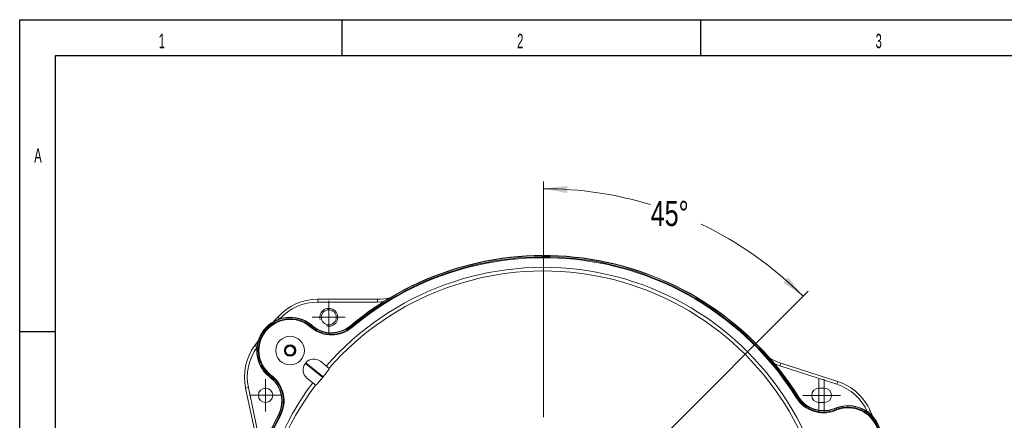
# Model space of a CAD drawing. Header units: millimetres. Extents: x 15 to 415, y 5 to 292.
# Tile 13 of 22: x 15 to 152, y 236 to 292. Entities that reach past the tile are written whole.
import ezdxf

# ---------------------------------------------------------------- set-up
doc = ezdxf.new("R2010")
doc.units = ezdxf.units.MM
doc.layers.add('SLD-0', color=179, linetype='Continuous')
doc.styles.add('SLDTEXTSTYLE1', font='TXT', dxfattribs={"width": 0.75})
doc.styles.add('SLDTEXTSTYLE2', font='TXT', dxfattribs={"width": 0.589474})
doc.dimstyles.new('SLDDIMSTYLE0', dxfattribs={"dimtxt": 3.5, "dimasz": 3.302, "dimexe": 0, "dimexo": 0.0625, "dimgap": 0.875, "dimtad": 0, "dimtih": 1, "dimtoh": 1, "dimdec": 4, "dimlfac": 2, "dimzin": 12, "dimdsep": 46, "dimtxsty": 'SLDTEXTSTYLE1', "dimsah": 1, "dimcen": 0.09, "dimazin": 3, "dimtfac": 1, "dimtofl": 0, "dimtmove": 0, "dimatfit": 3, "dimfxl": 0, "dimfrac": 2, "dimtolj": 1, "dimtzin": 12, "dimarcsym": 0})

# ---------------------------------------------------------------- blocks, each defined once
blk = doc.blocks.new('_D')
at = {"color": 7, "linetype": 'Continuous', "lineweight": 0}
for p, q in [((88.15, 236.79), (88.15, 269.64)), ((99.47, 228.75), (125.07, 254.35))]:
    blk.add_line(p, q, dxfattribs=at)
for start, end in [(73.0538, 90), (45, 64.6006)]:
    blk.add_arc((88.15, 217.43), 51.21, start, end, dxfattribs=at)
for points in [[(88.15, 268.64), (91.44, 268.03), (91.47, 269.04)], [(124.36, 253.64), (122.3, 256.27), (121.61, 255.53)]]:
    blk.add_solid(points, dxfattribs=at)
at = {"color": 7, "linetype": 'Continuous', "lineweight": 0, "insert": (103.08, 266.94), "char_height": 3.5, "attachment_point": 1, "style": 'SLDTEXTSTYLE1'}
blk.add_mtext('45°', dxfattribs=at)
blk = doc.blocks.new('SW_CENTERMARKSYMBOL_1')
at = {"color": 0, "linetype": 'Continuous', "lineweight": 0}
for p, q in [((0, 1.25), (0, 2.25)), ((-1.25, 0), (-2.25, 0)), ((0, 0), (-1.25, 0)), ((0, 0), (0, 1.25)), ((0, 0), (0, -1.25)), ((0, 0), (1.25, 0)), ((1.25, 0), (2.25, 0)), ((0, -1.25), (0, -2.25))]:
    blk.add_line(p, q, dxfattribs=at)
blk = doc.blocks.new('SW_CENTERMARKSYMBOL_2')
at = {"color": 0, "linetype": 'Continuous', "lineweight": 0}
for p, q in [((0, 1.25), (0, 2.3)), ((-1.25, 0), (-2.3, 0)), ((0, 0), (-1.25, 0)), ((0, 0), (0, 1.25)), ((0, 0), (0, -1.25)), ((0, 0), (1.25, 0)), ((1.25, 0), (2.3, 0)), ((0, -1.25), (0, -2.3))]:
    blk.add_line(p, q, dxfattribs=at)
blk = doc.blocks.new('SW_CENTERMARKSYMBOL_4')
at = {"color": 0, "linetype": 'Continuous', "lineweight": 0}
for p, q in [((0, 1.25), (0, 2.25)), ((-1.25, 0), (-2.25, 0)), ((0, 0), (-1.25, 0)), ((0, 0), (0, 1.25)), ((0, 0), (0, -1.25)), ((0, 0), (1.25, 0)), ((1.25, 0), (2.25, 0)), ((0, -1.25), (0, -2.25))]:
    blk.add_line(p, q, dxfattribs=at)
blk = doc.blocks.new('SW_CENTERMARKSYMBOL_5')
at = {"color": 0, "linetype": 'Continuous', "lineweight": 0}
for p, q in [((0, 1.25), (0, 2.25)), ((-1.25, 0), (-2.25, 0)), ((0, 0), (-1.25, 0)), ((0, 0), (0, 1.25)), ((0, 0), (0, -1.25)), ((0, 0), (1.25, 0)), ((1.25, 0), (2.25, 0)), ((0, -1.25), (0, -2.25))]:
    blk.add_line(p, q, dxfattribs=at)

msp = doc.modelspace()

# ---------------------------------------------------------------- linework, layer by layer
at = {"color": 7, "linetype": 'Continuous', "lineweight": 15}
for p, q in [((56.643335, 253.229989), (64.996397, 253.229989)), ((56.643335, 253.229989), (56.643335, 252.829989)), ((64.996397, 252.829989), (56.643335, 252.829989)), ((64.996397, 253.229989), (64.996397, 252.829989)), ((55.588753, 249.520803), (55.522003, 249.438374)), ((55.786131, 249.224488), (55.522003, 249.438374)), ((55.690786, 249.646803), (55.588753, 249.520803)), ((55.588753, 249.520803), (55.85288, 249.306917)), ((55.718434, 249.680947), (55.690786, 249.646803)), ((55.954913, 249.432917), (55.690786, 249.646803)), ((55.718434, 249.680947), (55.982562, 249.467061)), ((55.85288, 249.306917), (55.786131, 249.224488)), ((55.954913, 249.432917), (55.85288, 249.306917)), ((55.982562, 249.467061), (55.954913, 249.432917)), ((61.200097, 249.514166), (61.228357, 249.480527)), ((61.228357, 249.480527), (61.332649, 249.35639)), ((61.332649, 249.35639), (61.400875, 249.27518)), ((47.860766, 246.786503), (48.184068, 246.55097)), ((58.259874, 243.569637), (57.022702, 244.571479)), ((54.983326, 244.357132), (54.920394, 244.279417)), ((57.340031, 242.320034), (54.920394, 244.279417)), ((57.402963, 242.397748), (54.983326, 244.357132)), ((121.236582, 244.322419), (121.112975, 243.941996)), ((129.057209, 241.360758), (121.112975, 243.941996)), ((121.236582, 244.322419), (129.180816, 241.741181)), ((49.865755, 242.453489), (49.893403, 242.487632)), ((50.129882, 242.239603), (49.865755, 242.453489)), ((49.893403, 242.487632), (49.995436, 242.613633)), ((49.893403, 242.487632), (50.157531, 242.273746)), ((49.995436, 242.613633), (50.062186, 242.696061)), ((50.259564, 242.399746), (49.995436, 242.613633)), ((50.062186, 242.696061), (50.326313, 242.482175)), ((50.129882, 242.239603), (50.157531, 242.273746)), ((50.157531, 242.273746), (50.259564, 242.399746)), ((50.259564, 242.399746), (50.326313, 242.482175)), ((56.371913, 241.238199), (55.134741, 242.240041)), ((129.057209, 241.360758), (129.180816, 241.741181)), ((46.586565, 240.810913), (46.977824, 240.894077)), ((48.323264, 232.640385), (46.586565, 240.810913)), ((46.977824, 240.894077), (48.714523, 232.723549)), ((127.306553, 240.817063), (126.556553, 240.817139)), ((123.524006, 239.506246), (123.434023, 239.450094)), ((123.661553, 239.59208), (123.524006, 239.506246)), ((123.698826, 239.615339), (123.661553, 239.59208)), ((126.556351, 238.817139), (127.306351, 238.817063)), ((128.64644, 237.958233), (128.963734, 238.080031)), ((128.64644, 237.958233), (128.662185, 237.917217)), ((128.979479, 238.039015), (128.662185, 237.917217)), ((128.662185, 237.917217), (128.720287, 237.765854)), ((128.720287, 237.765854), (129.037582, 237.887652)), ((128.720287, 237.765854), (128.758298, 237.666833)), ((129.075592, 237.78863), (128.758298, 237.666833)), ((128.963734, 238.080031), (128.979479, 238.039015)), ((128.979479, 238.039015), (129.037582, 237.887652)), ((129.037582, 237.887652), (129.075592, 237.78863)), ((51.168593, 237.12629), (51.207372, 237.105641)), ((51.207372, 237.105641), (51.35048, 237.029438)), ((51.35048, 237.029438), (51.444101, 236.979587))]:
    msp.add_line(p, q, dxfattribs=at)
at = {"color": 8, "linetype": 'Continuous', "lineweight": 15}
for p, q in [((51.063246, 250.741237), (51.346543, 250.48682)), ((133.370678, 237.495473), (133.718729, 237.649895))]:
    msp.add_line(p, q, dxfattribs=at)
at = {"color": 7, "linetype": 'Continuous', "lineweight": 15, "flags": 128}
for points in [[(65.796052, 252.870565), (65.481064, 252.84487), (64.996397, 252.829989)], [(50.516789, 250.122521), (50.641075, 250.265065), (51.063246, 250.741237)], [(47.860766, 246.786503), (48.238758, 247.298451), (48.352347, 247.449658)], [(121.112975, 243.941996), (120.656628, 244.10592), (120.364996, 244.227693)], [(133.718729, 237.649895), (133.973093, 237.06657), (134.047247, 236.892596)]]:
    msp.add_lwpolyline(points, dxfattribs=at)
at = {"color": 7, "linetype": 'Continuous', "lineweight": 15}
for centre, radius in [((58.188034, 250.704989), 1.05), ((52.792095, 246.067218), 2), ((52.792095, 246.067218), 0.800213), ((52.792095, 246.067218), 0.61875), ((49.377549, 239.824946), 1)]:
    msp.add_circle(centre, radius, dxfattribs=at)
for centre, radius, start, end in [((88.152236, 217.43314), 41.9, 31.96547117, 130.03452883), ((88.152236, 217.43314), 41.856066, 31.96547117, 130.03452883), ((88.152236, 217.43314), 41.693934, 31.96547117, 130.03452883), ((88.152236, 217.43314), 41.587868, 31.96547117, 130.03452883), ((88.152236, 217.43314), 40.243012, 23.13611204, 138.86388796), ((88.152236, 217.43314), 39.743099, 23.16299407, 138.83700593), ((56.643335, 245.729989), 7.5, 90, 138.07429256), ((56.643335, 245.729989), 7.1, 90, 138.07429256), ((64.996397, 260.729989), 7.5, 270, 283.15229619), ((52.792095, 246.067218), 4.65, 51, 231), ((52.792095, 246.067218), 4.606066, 51, 231), ((52.792095, 246.067218), 4.443934, 51, 231), ((52.792095, 246.067218), 4.337868, 51, 231), ((58.562775, 252.653359), 4.412132, 231, 310.03452883), ((58.562775, 252.653359), 4.306066, 231, 310.03452883), ((58.562775, 252.653359), 4.143934, 231, 310.03452883), ((58.562775, 252.653359), 4.1, 231, 310.03452883), ((53.922672, 242.37025), 7.5, 143.92570744, 192), ((53.922672, 242.37025), 7.1, 143.92570744, 192), ((52.792095, 246.067218), 0.721688, 171, 231), ((52.792095, 246.067218), 0.721688, 111, 171), ((52.792095, 246.067218), 0.721688, 51, 111), ((52.792095, 246.067218), 0.721688, 291, 351), ((52.792095, 246.067218), 0.721688, 351, 51), ((52.792095, 246.067218), 0.721688, 231, 291), ((56.110188, 243.444617), 1.45, 51, 141), ((123.554209, 251.455343), 7.5, 238.84770381, 252), ((56.047256, 243.366903), 1.45, 141, 231), ((47.549668, 239.053305), 4.1, 331.96547117, 51), ((47.549668, 239.053305), 4.143934, 331.96547117, 51), ((47.549668, 239.053305), 4.306066, 331.96547117, 51), ((47.549668, 239.053305), 4.412132, 331.96547117, 51), ((85.538323, 219.549845), 36.243968, 140.92095816, 141.07904184), ((126.863189, 234.608257), 7.5, 23.92570744, 72), ((88.152236, 217.43314), 40.243012, 143.13611204, 258.86388796), ((88.152236, 217.43314), 39.743099, 143.16299407, 258.83700593), ((126.556452, 239.817139), 1, 89.99420477, 269.99420477), ((127.306452, 239.817063), 1, 269.99420477, 89.99420477), ((126.863189, 234.608257), 7.1, 23.92570744, 72), ((127.177131, 241.785913), 4.412132, 211.96547117, 291), ((127.177131, 241.785913), 4.306066, 211.96547117, 291), ((127.177131, 241.785913), 4.143934, 211.96547117, 291), ((127.177131, 241.785913), 4.1, 211.96547117, 291), ((130.630145, 233.738882), 4.65, 291, 111), ((130.630145, 233.738882), 4.606066, 291, 111), ((130.630145, 233.738882), 4.443934, 291, 111), ((130.630145, 233.738882), 4.337868, 291, 111), ((88.152236, 217.43314), 41.9, 151.96547117, 250.03452883), ((88.152236, 217.43314), 41.856066, 151.96547117, 250.03452883), ((88.152236, 217.43314), 41.693934, 151.96547117, 250.03452883), ((88.152236, 217.43314), 41.587868, 151.96547117, 250.03452883)]:
    msp.add_arc(centre, radius, start, end, dxfattribs=at)
at = {"color": 7, "linetype": 'Continuous', "lineweight": 0}
msp.add_arc((58.188034, 250.704989), 1.25, 255, 195, dxfattribs=at)
at = {"color": 7, "linetype": 'Continuous', "lineweight": 15}
for points, knots in [([(52.079292, 246.180115), (52.105588, 246.212588), (52.17933, 246.303651), (52.316549, 246.473102), (52.445014, 246.631743), (52.513953, 246.716876), (52.533465, 246.740971)], [0, 0, 0, 0, 0.1839478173, 0.5158435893, 0.8629691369, 1, 1, 1, 1]), ([(52.337922, 245.506361), (52.300897, 245.602813), (52.237545, 245.767852), (52.14545, 246.007766), (52.099612, 246.12718), (52.079292, 246.180115)], [0, 0, 0, 0, 0.4391119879, 0.7513633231, 1, 1, 1, 1]), ([(53.246268, 246.628075), (53.144225, 246.644237), (52.969622, 246.671891), (52.715802, 246.712092), (52.589468, 246.732101), (52.533465, 246.740971)], [0, 0, 0, 0, 0.4391119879, 0.7513633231, 1, 1, 1, 1]), ([(53.050724, 245.393464), (53.07702, 245.425937), (53.150762, 245.517), (53.287981, 245.686452), (53.416446, 245.845093), (53.485385, 245.930226), (53.504897, 245.954321)], [0, 0, 0, 0, 0.1839478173, 0.5158435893, 0.8629691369, 1, 1, 1, 1]), ([(53.246268, 246.628075), (53.283292, 246.531623), (53.346644, 246.366584), (53.438739, 246.12667), (53.484577, 246.007256), (53.504897, 245.954321)], [0, 0, 0, 0, 0.43911198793, 0.75136332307, 1, 1, 1, 1]), ([(52.337922, 245.506361), (52.439964, 245.490199), (52.614568, 245.462545), (52.868387, 245.422344), (52.994721, 245.402334), (53.050724, 245.393464)], [0, 0, 0, 0, 0.4391119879, 0.7513633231, 1, 1, 1, 1]), ([(58.259874, 243.569637), (58.260801, 243.567531), (58.262662, 243.563306), (58.256707, 243.546211), (58.244386, 243.521349), (58.225326, 243.488414), (58.199783, 243.447729), (58.168281, 243.400109), (58.130866, 243.345588), (58.088386, 243.285373), (58.04077, 243.219337), (57.989073, 243.148921), (57.933105, 243.073843), (57.874024, 242.995641), (57.811554, 242.913933), (57.746849, 242.830214), (57.679614, 242.744088), (57.600678, 242.643946), (57.508405, 242.528061), (57.438282, 242.441398), (57.402963, 242.397748)], [0, 0, 0, 0, 0.0565844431, 0.1135606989, 0.1698013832, 0.2264317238, 0.2818378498, 0.3376273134, 0.3918778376, 0.4465033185, 0.499430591, 0.5527235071, 0.604325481, 0.6562840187, 0.7067096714, 0.7574840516, 0.8070027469, 0.8568643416, 0.9279052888, 1, 1, 1, 1]), ([(57.340031, 242.320034), (57.316058, 242.290418), (57.267943, 242.23098), (57.19518, 242.142065), (57.122216, 242.053632), (57.050538, 241.967569), (56.98099, 241.884841), (56.914283, 241.806264), (56.849917, 241.731229), (56.788024, 241.659879), (56.728784, 241.592434), (56.672411, 241.529153), (56.619605, 241.470842), (56.571013, 241.418225), (56.52714, 241.371843), (56.488391, 241.332101), (56.454792, 241.299007), (56.427397, 241.273544), (56.405698, 241.255042), (56.389376, 241.243077), (56.377474, 241.236694), (56.37377, 241.237696), (56.371913, 241.238199)], [0, 0, 0, 0, 0.0489356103, 0.098212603, 0.148560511, 0.1992751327, 0.2483049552, 0.2976631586, 0.3466914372, 0.3960348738, 0.4463479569, 0.4969859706, 0.5486147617, 0.6005778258, 0.6522046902, 0.7041508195, 0.755776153, 0.8077091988, 0.8551853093, 0.9028946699, 0.9513248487, 1, 1, 1, 1])]:
    msp.add_open_spline(points, degree=3, knots=knots, dxfattribs=at)
at = {"layer": 'SLD-0', "color": 179, "linetype": 'Continuous'}
for p, q in [((15.078844, 5.21478), (15.078844, 292.21478)), ((15.078844, 292.21478), (415.078844, 292.21478)), ((60.078844, 287.21478), (60.078844, 292.21478)), ((110.078844, 287.21478), (110.078844, 292.21478)), ((20.078844, 10.21478), (20.078844, 287.21478)), ((20.078844, 287.21478), (410.078844, 287.21478)), ((15.078844, 248.71478), (20.078844, 248.71478))]:
    msp.add_line(p, q, dxfattribs=at)

# ---------------------------------------------------------------- block references
at = {"color": 7, "linetype": 'Continuous', "lineweight": 0}
for name, p in [('SW_CENTERMARKSYMBOL_2', (58.188034, 250.704989)), ('SW_CENTERMARKSYMBOL_1', (49.377549, 239.824946)), ('SW_CENTERMARKSYMBOL_5', (126.556452, 239.817139)), ('SW_CENTERMARKSYMBOL_4', (127.306452, 239.817063))]:
    msp.add_blockref(name, p, dxfattribs=at)

# ---------------------------------------------------------------- texts
at = {"layer": 'SLD-0', "char_height": 2, "attachment_point": 2, "style": 'SLDTEXTSTYLE2'}
for s, insert in [('1', (34.91063, 290.242742)), ('2', (84.897399, 290.242742)), ('3', (134.897399, 290.242742)), ('A', (17.628936, 274.270617))]:
    msp.add_mtext(s, dxfattribs=dict(at, insert=insert))

# ---------------------------------------------------------------- dimensions: what is measured, and where the dimension line sits
at = {"color": 7, "linetype": 'Continuous', "lineweight": 0}
dim = msp.add_angular_dim_2l(base=(117.670975, 259.279111), line1=((88.152236, 217.43314), (98.758838, 228.039742)), line2=((88.152236, 235.787125), (88.152236, 159.585696)), dimstyle='SLDDIMSTYLE0', dxfattribs=at)
dim.commit()
dim.dimension.update_dxf_attribs({"geometry": '_D', "text_midpoint": (106.597952, 265.205483), "dimtype": 162})

doc.saveas('drawing.dxf')
